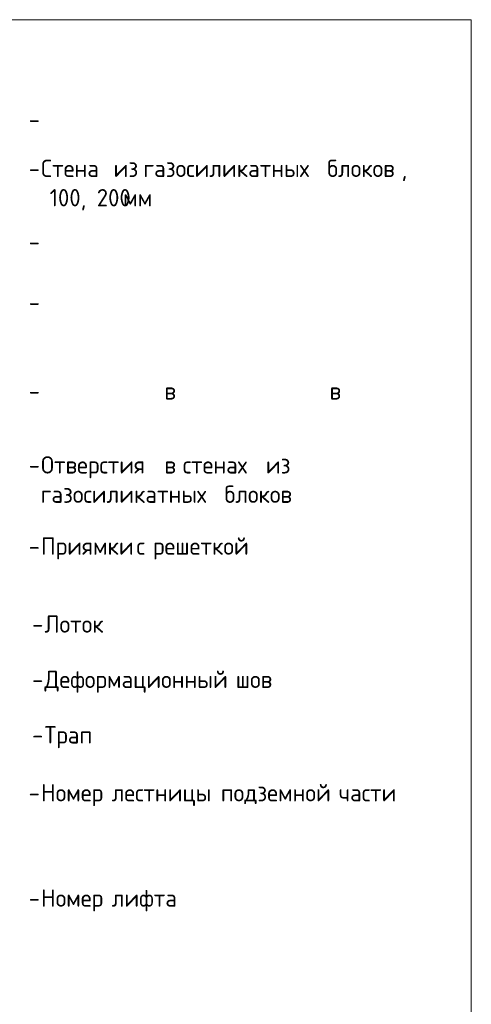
# Model space of a CAD drawing. Header units: millimetres. Extents: x 25420 to 100191, y -10965 to 131188.
# Tile 12 of 53: x 96935 to 100191, y -3391 to 3715. Entities that reach past the tile are written whole.
import ezdxf

# ---------------------------------------------------------------- set-up
doc = ezdxf.new("R2010")
doc.units = ezdxf.units.MM
doc.layers.add('A-DETL-THIN', color=7, linetype='Continuous', lineweight=5)
doc.layers.add('G-ANNO-TEXT', color=7, linetype='Continuous', lineweight=5)
doc.styles.add('GOST Common_6', font='GOST_Common.ttf', dxfattribs={"height": 125})

msp = doc.modelspace()

# ---------------------------------------------------------------- linework, layer by layer
at = {"layer": 'A-DETL-THIN'}
for p, q in [((94691.462959, 3714.667897), (100191.462959, 3714.667897)), ((100191.462959, 3714.667897), (100191.462959, -10965.332103))]:
    msp.add_line(p, q, dxfattribs=at)

# ---------------------------------------------------------------- texts
at = {"layer": 'G-ANNO-TEXT', "char_height": 125, "attachment_point": 1, "style": 'GOST Common_6'}
for s, insert, width in [('\\fGOST Common|b0|i0|c204|p34|; ', (97272.813351, 3518.144157), 52.1096875), ('\\fGOST Common|b0|i0|c204|p34|; ', (97568.626312, 3058.144157), 52.1096875), ('\\fGOST Common|b0|i0|c204|p34|; ', (97783.60027, 3058.144157), 52.1096875), ('\\fGOST Common|b0|i0|c204|p34|;-', (96999.772145, 3058.144157), 108.2278125), ('Стена', (97089.06902, 2704.144157), 581.2234375), ('\\fGOST Common|b0|i0|c204|p34|; ', (97568.626312, 2704.144157), 52.1096875), ('\\fGOST Common|b0|i0|c204|p34|; ', (97783.60027, 2704.144157), 52.1096875), ('\\fGOST Common|b0|i0|c204|p34|; ', (99109.824229, 2704.144157), 52.1096875), ('блоков', (99152.81902, 2704.144157), 649.366875), ('\\fGOST Common|b0|i0|c204|p34|;-', (96999.772145, 2704.144157), 108.2278125), ('из', (97611.621104, 2704.144157), 208.43875), ('газосиликатных', (97826.595062, 2704.144157), 1555.27375), (', ', (99688.60027, 2704.144157), 104.219375), ('  100, 200', (96999.772145, 2492.47749), 825.738125), ('мм', (97681.074229, 2492.47749), 240.50625), ('\\fGOST Common|b0|i0|c204|p34|; ', (97568.626312, 2175.08827), 52.1096875), ('\\fGOST Common|b0|i0|c204|p34|; ', (97783.60027, 2175.08827), 52.1096875), ('\\fGOST Common|b0|i0|c204|p34|;-', (96999.772145, 2175.08827), 108.2278125), ('\\fGOST Common|b0|i0|c204|p34|;-', (96999.772145, 1738.144157), 108.2278125), ('\\fGOST Common|b0|i0|c204|p34|; ', (97935.735687, 1098.144157), 52.1096875), ('\\fGOST Common|b0|i0|c204|p34|; ', (98068.027354, 1098.144157), 52.1096875), ('\\fGOST Common|b0|i0|c204|p34|; ', (99126.360687, 1098.144157), 52.1096875), ('\\fGOST Common|b0|i0|c204|p34|; ', (99258.652354, 1098.144157), 52.1096875), ('\\fGOST Common|b0|i0|c204|p34|;-', (96999.772145, 1098.144157), 108.2278125), ('\\fGOST Common|b0|i0|c204|p34|;в', (97978.730479, 1098.144157), 108.2278125), ('\\fGOST Common|b0|i0|c204|p34|;в', (99169.355479, 1098.144157), 108.2278125), ('Отверстия', (97089.06902, 564.144157), 1026.16), ('\\fGOST Common|b0|i0|c204|p34|; ', (97935.735687, 564.144157), 52.1096875), ('\\fGOST Common|b0|i0|c204|p34|;в', (97978.730479, 564.144157), 108.2278125), ('\\fGOST Common|b0|i0|c204|p34|; ', (98068.027354, 564.144157), 52.1096875), ('стенах', (98111.022145, 564.144157), 673.4175), ('\\fGOST Common|b0|i0|c204|p34|; ', (98666.647145, 564.144157), 52.1096875), ('из', (98709.641937, 564.144157), 208.43875), ('\\fGOST Common|b0|i0|c204|p34|;-', (96999.772145, 564.144157), 108.2278125), ('блоков', (98411.985687, 352.47749), 649.366875), ('газосиликатных', (97085.761729, 352.47749), 1555.27375), ('\\fGOST Common|b0|i0|c204|p34|; ', (98368.990895, 352.47749), 52.1096875), ('Приямки', (97089.06902, -21.855843), 781.6453125), ('\\fGOST Common|b0|i0|c204|p34|; ', (97733.990895, -21.855843), 52.1096875), ('\\fGOST Common|b0|i0|c204|p34|;с', (97776.985687, -21.855843), 92.1940625), ('\\fGOST Common|b0|i0|c204|p34|; ', (97853.053395, -21.855843), 52.1096875), ('решеткой', (97896.048187, -21.855843), 921.940625), ('\\fGOST Common|b0|i0|c204|p34|;-', (96999.772145, -21.855843), 108.2278125), ('Лоток', (97114.06902, -584.312736), 585.231875), ('\\fGOST Common|b0|i0|c204|p34|;-', (97024.772145, -584.312736), 108.2278125), ('Деформационный', (97114.06902, -983.648134), 1619.40875), ('\\fGOST Common|b0|i0|c204|p34|; ', (98450.214854, -983.648134), 52.1096875), ('\\fGOST Common|b0|i0|c204|p34|;-', (97024.772145, -983.648134), 108.2278125), ('шов', (98493.209645, -983.648134), 352.7425), ('Трап', (97114.06902, -1384.130887), 456.961875), ('\\fGOST Common|b0|i0|c204|p34|;-', (97024.772145, -1384.130887), 108.2278125), ('Номер', (97089.06902, -1801.855843), 565.1896875), ('\\fGOST Common|b0|i0|c204|p34|; ', (97555.397145, -1801.855843), 52.1096875), ('лестницы', (97598.391937, -1801.855843), 901.8984375), ('\\fGOST Common|b0|i0|c204|p34|; ', (98342.532562, -1801.855843), 52.1096875), ('подземной', (98385.527354, -1801.855843), 978.05875), ('\\fGOST Common|b0|i0|c204|p34|; ', (99192.50652, -1801.855843), 52.1096875), ('части', (99235.501312, -1801.855843), 565.1896875), ('\\fGOST Common|b0|i0|c204|p34|;-', (96999.772145, -1801.855843), 108.2278125), ('лифта', (97598.391937, -2561.855843), 609.2825), ('Номер', (97089.06902, -2561.855843), 565.1896875), ('\\fGOST Common|b0|i0|c204|p34|; ', (97555.397145, -2561.855843), 52.1096875), ('\\fGOST Common|b0|i0|c204|p34|;-', (96999.772145, -2561.855843), 108.2278125)]:
    msp.add_mtext(s, dxfattribs=dict(at, insert=insert, width=width))

doc.saveas('drawing.dxf')
